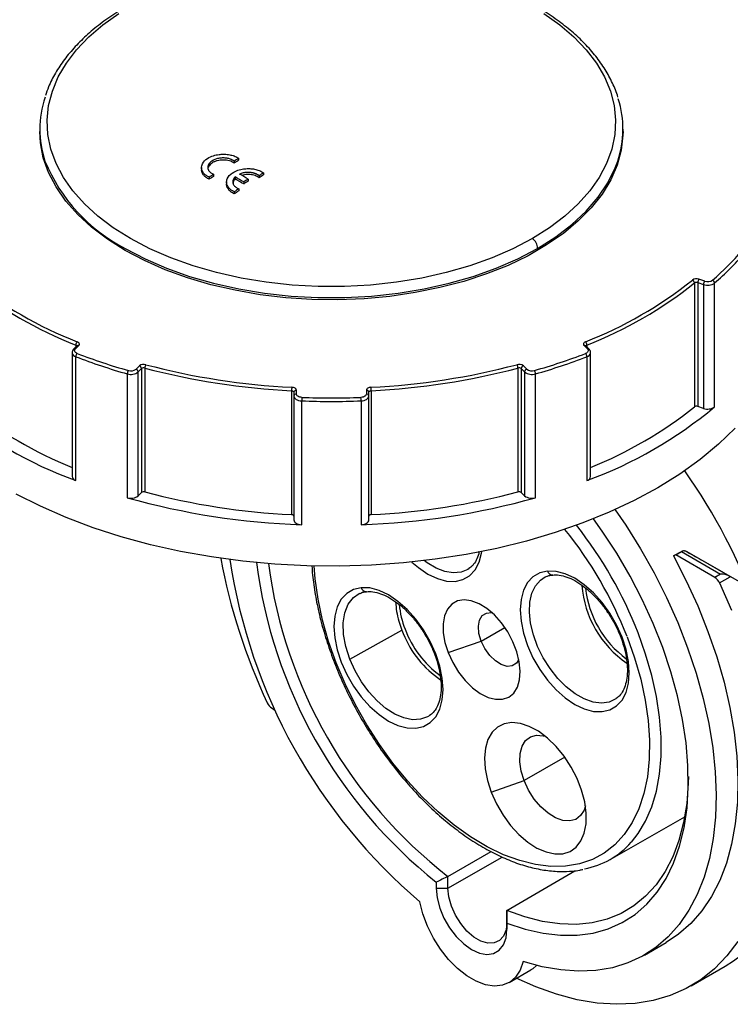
# Model space of a CAD drawing. Header units: inches. Extents: x 0 to 44, y 0 to 34.
# Tile 4 of 7: x 33 to 36.4, y 26.1 to 30.7. Entities that reach past the tile are written whole.
import ezdxf

# ---------------------------------------------------------------- set-up
doc = ezdxf.new("R2010")
doc.units = ezdxf.units.IN
doc.header["$LTSCALE"] = 4
doc.header["$MEASUREMENT"] = 0

msp = doc.modelspace()

# ---------------------------------------------------------------- linework, layer by layer
for p, q in [((33.1336, 30.2233), (33.1336, 30.2134)), ((35.8895, 30.2134), (35.8895, 30.2233)), ((33.8981, 30.042), (33.8981, 30.0302)), ((34.0517, 30.0728), (34.0517, 30.0631)), ((34.0728, 30.0861), (34.0728, 30.0765)), ((33.9343, 29.9969), (33.9343, 29.9872)), ((33.9553, 30.0106), (33.9553, 30.0009)), ((34.0568, 29.9982), (34.0568, 29.9885)), ((34.17, 30.0038), (34.17, 29.9942)), ((34.1911, 30.0172), (34.1911, 30.0076)), ((34.0164, 29.974), (34.0164, 29.9619)), ((34.0975, 29.9744), (34.0975, 29.9647)), ((34.1183, 29.9878), (34.1183, 29.9782)), ((34.0526, 29.9279), (34.0526, 29.9183)), ((34.0736, 29.9417), (34.0736, 29.932)), ((36.2267, 29.4972), (36.2267, 28.9121)), ((36.2423, 29.4991), (36.2697, 29.49)), ((36.2423, 29.4991), (36.2423, 28.9141)), ((36.2756, 29.5056), (36.2482, 29.5147)), ((36.2697, 29.49), (36.2697, 28.9049)), ((36.3221, 28.912), (36.3221, 29.4971)), ((33.2867, 29.1678), (33.2867, 28.5827)), ((33.3096, 29.1999), (33.2938, 29.1841)), ((33.3022, 29.1854), (33.318, 29.2012)), ((33.3043, 29.2039), (33.3043, 29.1946)), ((33.3097, 29.2), (33.3096, 29.1999)), ((35.7052, 29.2012), (35.7209, 29.1854)), ((35.7293, 29.1841), (35.7135, 29.1999)), ((35.7135, 29.1999), (35.7135, 29.1998)), ((35.7188, 29.2039), (35.7188, 29.1946)), ((35.7365, 28.5827), (35.7365, 29.1678)), ((33.3042, 28.5638), (33.3042, 29.1489)), ((35.7189, 29.1489), (35.7189, 28.5638)), ((33.5473, 29.0679), (33.5473, 28.4828)), ((33.6044, 29.1057), (33.5886, 29.0899)), ((33.5988, 29.0769), (33.6146, 29.0927)), ((33.5988, 28.4918), (33.5988, 29.0769)), ((33.6146, 29.0927), (33.6146, 28.5076)), ((33.6298, 29.0955), (33.6298, 28.5104)), ((35.3933, 29.0955), (35.3933, 28.5104)), ((35.4085, 29.0927), (35.4243, 29.0769)), ((35.4085, 29.0927), (35.4085, 28.5076)), ((35.4345, 29.0899), (35.4187, 29.1057)), ((35.4243, 29.0769), (35.4243, 28.4918)), ((35.4759, 28.4828), (35.4759, 29.0679)), ((34.3236, 28.9881), (34.3236, 28.4031)), ((34.3344, 28.9813), (34.3344, 28.9631)), ((34.3462, 28.9727), (34.3462, 28.991)), ((34.6769, 28.991), (34.6769, 28.9727)), ((34.6887, 28.9631), (34.6887, 28.9813)), ((34.6995, 28.9881), (34.6995, 28.4031)), ((34.3344, 28.9631), (34.3344, 28.378)), ((34.3712, 28.3553), (34.3712, 28.9404)), ((34.6519, 28.9404), (34.6519, 28.3553)), ((34.6887, 28.378), (34.6887, 28.9631)), ((36.2697, 28.9049), (36.2423, 28.9141)), ((33.6146, 28.5076), (33.5988, 28.4918)), ((35.4243, 28.4918), (35.4085, 28.5076)), ((36.1386, 28.213), (36.1663, 28.2291)), ((36.1561, 28.2241), (36.1663, 28.2291)), ((36.1663, 28.2291), (36.3508, 28.1226)), ((36.1283, 28.2081), (36.1561, 28.2241)), ((36.1386, 28.213), (36.1283, 28.2081)), ((36.3231, 28.1065), (36.1386, 28.213)), ((36.3894, 28.1136), (36.1927, 28.2271)), ((36.2689, 28.185), (36.4599, 28.0747)), ((35.5223, 28.1087), (35.5298, 28.112)), ((36.3508, 28.1226), (36.3231, 28.1065)), ((36.3456, 28.0803), (36.3964, 28.1097)), ((35.8138, 27.9473), (35.8168, 27.9398)), ((34.5986, 27.7199), (34.8448, 27.8568)), ((34.8301, 27.9006), (34.8448, 27.8568)), ((34.8448, 27.8568), (34.8512, 27.841)), ((35.2194, 27.8059), (35.331, 27.8703)), ((35.0635, 27.7512), (35.2194, 27.8059)), ((34.2312, 27.4883), (34.2452, 27.4803)), ((35.6145, 27.2573), (35.4228, 27.1466)), ((35.2669, 27.0919), (35.4228, 27.1466)), ((35.8284, 26.7745), (36.1811, 26.9759)), ((35.0625, 26.6946), (35.2658, 26.812)), ((35.0625, 26.6383), (35.319, 26.7857)), ((35.0625, 26.6383), (35.0625, 26.6946)), ((35.3408, 26.5339), (35.6619, 26.7211)), ((35.0068, 26.667), (35.0068, 26.6384)), ((35.0068, 26.6384), (35.0625, 26.6383)), ((35.3408, 26.5339), (35.3408, 26.4776)), ((35.3408, 26.4776), (35.3409, 26.4455)), ((35.3409, 26.4455), (35.3409, 26.4742)), ((35.9907, 26.3228), (36.094, 26.3824)), ((35.351, 26.1933), (35.4543, 26.2529)), ((36.2121, 26.1779), (36.3727, 26.2706))]:
    msp.add_line(p, q)
at = {"flags": 128}
for points in [[(33.5619, 29.707), (33.4813, 29.7579), (33.4089, 29.8126), (33.3451, 29.8709), (33.2906, 29.9322), (33.2458, 29.9961), (33.2109, 30.062), (33.1863, 30.1294), (33.1722, 30.1979), (33.1687, 30.2668), (33.1757, 30.3355), (33.1933, 30.4037), (33.2214, 30.4707), (33.2596, 30.536), (33.3077, 30.599), (33.3654, 30.6594), (33.4321, 30.7165), (33.5073, 30.7701)], [(35.5158, 30.7701), (35.5911, 30.7165), (35.6577, 30.6594), (35.7154, 30.599), (35.7635, 30.536), (35.8017, 30.4707), (35.8298, 30.4037), (35.8474, 30.3355), (35.8545, 30.2668), (35.8509, 30.1979), (35.8368, 30.1294), (35.8122, 30.062), (35.7774, 29.9961), (35.7325, 29.9322), (35.678, 29.8709), (35.6143, 29.8126), (35.5418, 29.7579), (35.4613, 29.707)], [(33.5372, 29.6509), (33.4538, 29.7036), (33.3789, 29.7604), (33.3131, 29.8208), (33.257, 29.8844), (33.2109, 29.9507), (33.1754, 30.019), (33.1506, 30.0889), (33.1367, 30.1599), (33.1336, 30.2134)], [(35.8895, 30.2134), (35.8892, 30.1955), (35.8809, 30.1243), (35.8615, 30.0538), (35.8313, 29.9846), (35.7905, 29.9172), (35.7393, 29.8522), (35.6783, 29.7902), (35.6079, 29.7315), (35.5287, 29.6767), (35.4412, 29.6262), (35.3463, 29.5805), (35.2447, 29.5398), (35.1371, 29.5046), (35.0246, 29.4751), (34.9079, 29.4515), (34.788, 29.4341), (34.6658, 29.4229), (34.5425, 29.4181), (34.4189, 29.4197), (34.296, 29.4277), (34.1749, 29.442), (34.0565, 29.4625), (33.9417, 29.4891), (33.8315, 29.5215), (33.7268, 29.5595), (33.6285, 29.6027), (33.5372, 29.6509)], [(35.4859, 29.6608), (35.5717, 29.7151), (35.6484, 29.7738), (35.7154, 29.8362), (35.7721, 29.902), (35.8181, 29.9705), (35.8529, 30.0412), (35.8644, 30.0723)], [(35.4613, 29.707), (35.3696, 29.6588), (35.2706, 29.6156), (35.1651, 29.5779), (35.0541, 29.546), (34.9384, 29.5201), (34.8191, 29.5005), (34.6971, 29.4874), (34.5736, 29.4808), (34.4495, 29.4808), (34.326, 29.4874), (34.2041, 29.5005), (34.0848, 29.5201), (33.9691, 29.546), (33.858, 29.5779), (33.7526, 29.6156), (33.6536, 29.6588), (33.5619, 29.707)], [(33.5372, 29.6608), (33.6313, 29.6113), (33.7328, 29.5671), (33.841, 29.5284), (33.955, 29.4956), (34.0737, 29.4691), (34.1961, 29.449), (34.3212, 29.4355), (34.4479, 29.4287), (34.5752, 29.4287), (34.7019, 29.4355), (34.827, 29.449), (34.9495, 29.4691), (35.0681, 29.4956), (35.1821, 29.5284), (35.2903, 29.5671), (35.3919, 29.6113), (35.4859, 29.6608)], [(33.318, 29.2012), (33.3198, 29.2035), (33.3209, 29.2059), (33.3211, 29.2084), (33.3206, 29.2109), (33.3193, 29.2133), (33.3172, 29.2156), (33.3144, 29.2175), (33.3111, 29.2192)], [(35.712, 29.2192), (35.7087, 29.2175), (35.7059, 29.2156), (35.7039, 29.2133), (35.7025, 29.2109), (35.702, 29.2084), (35.7023, 29.2059), (35.7033, 29.2035), (35.7052, 29.2012)], [(33.3108, 29.1642), (33.3067, 29.1661), (33.3034, 29.1684), (33.3009, 29.171), (33.2992, 29.1738), (33.2985, 29.1768), (33.2988, 29.1798), (33.3, 29.1827), (33.3022, 29.1854)], [(35.7209, 29.1854), (35.7231, 29.1827), (35.7243, 29.1798), (35.7246, 29.1768), (35.7239, 29.1738), (35.7223, 29.171), (35.7197, 29.1684), (35.7164, 29.1661), (35.7124, 29.1642)], [(34.3236, 28.9881), (34.3258, 28.9879), (34.3278, 28.9875), (34.3297, 28.9868), (34.3313, 28.9859), (34.3326, 28.9849), (34.3336, 28.9838), (34.3342, 28.9826), (34.3344, 28.9813)], [(34.3462, 28.991), (34.3458, 28.9935), (34.3446, 28.9959), (34.3427, 28.9982), (34.34, 29.0002), (34.3368, 29.0019), (34.3331, 29.0032), (34.329, 29.0041), (34.3247, 29.0046)], [(34.372, 28.9569), (34.3669, 28.9573), (34.362, 28.9584), (34.3575, 28.9599), (34.3537, 28.9619), (34.3505, 28.9642), (34.3481, 28.9669), (34.3467, 28.9698), (34.3462, 28.9727)], [(34.6769, 28.9727), (34.6764, 28.9698), (34.675, 28.9669), (34.6726, 28.9642), (34.6695, 28.9619), (34.6656, 28.9599), (34.6611, 28.9584), (34.6563, 28.9573), (34.6511, 28.9569)], [(34.6984, 29.0046), (34.6941, 29.0041), (34.6901, 29.0032), (34.6863, 29.0019), (34.6831, 29.0002), (34.6805, 28.9982), (34.6785, 28.9959), (34.6773, 28.9935), (34.6769, 28.991)], [(34.6887, 28.9813), (34.6889, 28.9826), (34.6895, 28.9838), (34.6905, 28.9849), (34.6918, 28.9859), (34.6934, 28.9868), (34.6953, 28.9875), (34.6973, 28.9879), (34.6995, 28.9881)], [(34.3344, 28.9631), (34.3351, 28.9589), (34.3372, 28.9547), (34.3405, 28.9509), (34.345, 28.9476), (34.3506, 28.9447), (34.357, 28.9426), (34.3639, 28.9411), (34.3712, 28.9404)], [(34.6519, 28.9404), (34.6592, 28.9411), (34.6662, 28.9426), (34.6725, 28.9447), (34.6781, 28.9476), (34.6826, 28.9509), (34.686, 28.9547), (34.688, 28.9589), (34.6887, 28.9631)], [(36.4186, 28.811), (36.3405, 28.7354), (36.2535, 28.6631), (36.1579, 28.5945), (36.0542, 28.53), (35.9429, 28.4698), (35.8246, 28.4143), (35.6998, 28.3637), (35.5693, 28.3182), (35.4335, 28.2782), (35.2932, 28.2437), (35.1491, 28.215), (35.0018, 28.1921), (34.8521, 28.1753), (34.7008, 28.1646), (34.5485, 28.16), (34.3961, 28.1616), (34.2442, 28.1694), (34.0936, 28.1832), (33.9451, 28.2032), (33.7994, 28.229), (33.6571, 28.2607), (33.5191, 28.2981), (33.3859, 28.341), (33.2582, 28.3891), (33.1367, 28.4423), (33.022, 28.5003)], [(35.852, 28.4264), (35.9022, 28.353), (35.9717, 28.2421), (36.0361, 28.128), (36.095, 28.0113), (36.1479, 27.8929), (36.1946, 27.7735), (36.2347, 27.6538), (36.2679, 27.5347), (36.2942, 27.417), (36.3132, 27.3012), (36.3249, 27.1883), (36.3291, 27.0789), (36.326, 26.9738), (36.3154, 26.8736), (36.2975, 26.7789), (36.2723, 26.6904), (36.2401, 26.6087), (36.201, 26.5342), (36.1553, 26.4674), (36.1033, 26.4089), (36.0453, 26.3589), (35.9817, 26.3177), (35.9129, 26.2857), (35.8394, 26.2631), (35.7615, 26.2499), (35.6799, 26.2464), (35.595, 26.2524), (35.5074, 26.2679), (35.4177, 26.293)], [(34.3344, 28.3963), (34.3342, 28.3975), (34.3336, 28.3987), (34.3326, 28.3999), (34.3313, 28.4009), (34.3297, 28.4017), (34.3278, 28.4024), (34.3258, 28.4028), (34.3236, 28.4031)], [(34.3344, 28.378), (34.3351, 28.3738), (34.3372, 28.3697), (34.3405, 28.3659), (34.345, 28.3625), (34.3506, 28.3597), (34.357, 28.3575), (34.3639, 28.356), (34.3712, 28.3553)], [(34.6519, 28.3553), (34.6592, 28.356), (34.6662, 28.3575), (34.6725, 28.3597), (34.6781, 28.3625), (34.6826, 28.3659), (34.686, 28.3697), (34.688, 28.3738), (34.6887, 28.378)], [(34.6995, 28.4031), (34.6973, 28.4028), (34.6953, 28.4024), (34.6934, 28.4017), (34.6918, 28.4009), (34.6905, 28.3999), (34.6895, 28.3987), (34.6889, 28.3975), (34.6887, 28.3963)], [(35.3409, 26.4742), (35.4274, 26.4452), (35.512, 26.4259), (35.5941, 26.4163), (35.6731, 26.4166), (35.7484, 26.4267), (35.8193, 26.4465), (35.8855, 26.476), (35.9464, 26.5149), (36.0015, 26.5628), (36.0505, 26.6196), (36.0929, 26.6846), (36.1285, 26.7575), (36.157, 26.8377), (36.1782, 26.9246), (36.1919, 27.0175), (36.198, 27.1158), (36.1964, 27.2188), (36.1873, 27.3256), (36.1706, 27.4355), (36.1465, 27.5476), (36.1152, 27.6611), (36.0769, 27.7752), (36.0318, 27.8891), (35.9803, 28.0018), (35.9229, 28.1125), (35.8598, 28.2205), (35.7917, 28.3248), (35.7502, 28.3832)], [(34.8918, 28.1792), (34.9227, 28.1527), (34.9674, 28.1224), (35.0122, 28.1011), (35.0556, 28.0894), (35.0963, 28.0879), (35.1331, 28.0964), (35.1649, 28.1147), (35.1907, 28.1423), (35.2096, 28.1784), (35.2213, 28.2218), (35.2223, 28.2287)], [(35.1621, 28.1482), (35.1563, 28.1445), (35.1241, 28.1316), (35.0875, 28.1283), (35.0478, 28.1348), (35.0061, 28.1508), (34.9639, 28.1759), (34.9506, 28.1857)], [(36.1283, 28.2081), (36.1886, 28.091), (36.2429, 27.9721), (36.2909, 27.8519), (36.3323, 27.7315), (36.3669, 27.6114), (36.3943, 27.4926), (36.4144, 27.3758), (36.4271, 27.2617), (36.4323, 27.1511), (36.43, 27.0447), (36.4201, 26.9432), (36.4028, 26.8473), (36.3781, 26.7576), (36.3463, 26.6747), (36.3075, 26.5992), (36.262, 26.5314), (36.21, 26.4719), (36.1519, 26.421), (36.094, 26.3824)], [(35.9087, 27.8267), (35.9442, 27.7262), (35.9729, 27.6261), (35.9942, 27.5273), (36.0082, 27.4307), (36.0145, 27.3374), (36.0133, 27.2483), (36.0044, 27.1641), (35.9879, 27.0857), (35.9641, 27.0138), (35.9331, 26.9492), (35.8953, 26.8924), (35.851, 26.8441), (35.8006, 26.8046), (35.7447, 26.7743), (35.6837, 26.7537), (35.6182, 26.7427), (35.5489, 26.7416), (35.4765, 26.7504), (35.4016, 26.7689), (35.325, 26.797), (35.2474, 26.8345), (35.1696, 26.8809), (35.0922, 26.9358), (35.0161, 26.9988), (34.9419, 27.0691), (34.8705, 27.1461), (34.8024, 27.2291), (34.7384, 27.3172), (34.679, 27.4097), (34.6249, 27.5055), (34.5765, 27.6039), (34.5343, 27.7039), (34.4987, 27.8044), (34.4701, 27.9045), (34.4487, 28.0033), (34.4347, 28.0999), (34.4297, 28.1607)], [(35.5326, 28.1368), (35.4958, 28.1283), (35.464, 28.11), (35.4382, 28.0823), (35.4192, 28.0463), (35.4076, 28.0029), (35.4037, 27.9534), (35.4076, 27.8995), (35.4192, 27.8427), (35.4382, 27.7847), (35.464, 27.7273), (35.4958, 27.6723), (35.5326, 27.6213), (35.5733, 27.5758), (35.6167, 27.5374), (35.6614, 27.507), (35.7062, 27.4857), (35.7496, 27.474), (35.7903, 27.4725), (35.8271, 27.481), (35.8589, 27.4993), (35.8847, 27.5269), (35.9037, 27.563), (35.9153, 27.6064), (35.9192, 27.6558), (35.9153, 27.7098), (35.9037, 27.7666), (35.8847, 27.8246)], [(35.8847, 27.8246), (35.8589, 27.882), (35.8271, 27.937), (35.7903, 27.988), (35.7496, 28.0334), (35.7062, 28.0719), (35.6614, 28.1023), (35.6167, 28.1236), (35.5733, 28.1352), (35.5326, 28.1368)], [(35.8577, 27.5339), (35.8557, 27.5325), (35.824, 27.5177), (35.7878, 27.5128), (35.7481, 27.5178), (35.7062, 27.5326), (35.6636, 27.5567), (35.6216, 27.5893), (35.5816, 27.6294), (35.5449, 27.6756), (35.5127, 27.7265), (35.4861, 27.7803), (35.4659, 27.8353), (35.4528, 27.8897), (35.4472, 27.9417), (35.4494, 27.9896), (35.4591, 28.0319), (35.4763, 28.0671), (35.5001, 28.0941), (35.5223, 28.1087)], [(34.6526, 28.0581), (34.6158, 28.0496), (34.584, 28.0313), (34.5582, 28.0036), (34.5392, 27.9676), (34.5276, 27.9242), (34.5237, 27.8748), (34.5276, 27.8208), (34.5392, 27.764), (34.5582, 27.706)], [(34.5582, 27.706), (34.584, 27.6486), (34.6158, 27.5936), (34.6526, 27.5426), (34.6933, 27.4971), (34.7367, 27.4587), (34.7815, 27.4283), (34.8262, 27.407), (34.8696, 27.3954), (34.9103, 27.3938), (34.9471, 27.4023), (34.9789, 27.4206), (35.0047, 27.4483), (35.0237, 27.4843), (35.0353, 27.5277), (35.0392, 27.5772), (35.0353, 27.6311), (35.0237, 27.6879), (35.0047, 27.7459), (34.9789, 27.8033), (34.9471, 27.8583), (34.9103, 27.9093), (34.8696, 27.9548), (34.8262, 27.9932), (34.7815, 28.0236), (34.7367, 28.0449), (34.6933, 28.0566), (34.6526, 28.0581)], [(36.3456, 28.0803), (36.4016, 27.9519)], [(34.5986, 27.7199), (34.5795, 27.7795), (34.5691, 27.8374), (34.5675, 27.8916), (34.5751, 27.9399), (34.5913, 27.9804), (34.6157, 28.0116), (34.6424, 28.03)], [(34.6424, 28.03), (34.6473, 28.0323), (34.6478, 28.0325)], [(35.0635, 27.7512), (35.0851, 27.7042), (35.1123, 27.6597), (35.1439, 27.6195), (35.1787, 27.5853), (35.2153, 27.5584), (35.2521, 27.54), (35.2877, 27.5309), (35.3205, 27.5313), (35.3493, 27.5414), (35.3729, 27.5605), (35.3902, 27.5881), (35.4007, 27.6229), (35.4038, 27.6636), (35.3994, 27.7084), (35.3878, 27.7556), (35.3693, 27.8031), (35.3448, 27.8491), (35.3153, 27.8917), (35.2819, 27.9291), (35.246, 27.9598), (35.2091, 27.9825), (35.1728, 27.9963), (35.1384, 28.0007), (35.1074, 27.9954), (35.0811, 27.9808), (35.0606, 27.9573), (35.0466, 27.9259), (35.0398, 27.888), (35.0404, 27.845), (35.0484, 27.7988), (35.0635, 27.7512)], [(35.2194, 27.8059), (35.2089, 27.8421), (35.2063, 27.8759), (35.2116, 27.9048), (35.2245, 27.9262), (35.2439, 27.9385), (35.2682, 27.9407), (35.2697, 27.9405)], [(35.9288, 26.8563), (35.9605, 26.8964), (35.9963, 26.956), (36.0254, 27.023), (36.0474, 27.0969), (36.0622, 27.177), (36.0696, 27.2626), (36.0696, 27.3528), (36.0622, 27.447), (36.0474, 27.5441), (36.0254, 27.6434), (35.9963, 27.744), (35.9605, 27.8449)], [(35.3973, 27.7195), (35.3855, 27.7008), (35.3661, 27.6885), (35.3417, 27.6864), (35.3144, 27.6945), (35.2863, 27.7122), (35.2597, 27.7382), (35.2368, 27.7703), (35.2194, 27.8059)], [(34.9761, 27.4541), (34.9657, 27.4478), (34.9324, 27.4363), (34.8949, 27.4346), (34.8543, 27.4429), (34.812, 27.4609), (34.7695, 27.488), (34.728, 27.5232), (34.6889, 27.5655), (34.6536, 27.6135), (34.6232, 27.6655), (34.5986, 27.7199)], [(35.2669, 27.0919), (35.2918, 27.0368), (35.3225, 26.9841), (35.3582, 26.9354), (35.3977, 26.8923), (35.4396, 26.8563), (35.4827, 26.8285), (35.5256, 26.8097), (35.5668, 26.8005), (35.6051, 26.8014), (35.6393, 26.8122), (35.6682, 26.8325), (35.6909, 26.8618), (35.7066, 26.8991), (35.715, 26.9432), (35.7156, 26.9927), (35.7085, 27.046), (35.694, 27.1013), (35.6724, 27.157), (35.6445, 27.2111), (35.6111, 27.262), (35.5734, 27.3081), (35.5326, 27.3478), (35.4899, 27.3798), (35.4467, 27.4032), (35.4045, 27.4173), (35.3646, 27.4214), (35.3282, 27.4156), (35.2965, 27.3999), (35.2706, 27.375), (35.2513, 27.3416), (35.2392, 27.3007), (35.2347, 27.2537), (35.2379, 27.2021), (35.2488, 27.1476), (35.2669, 27.0919)], [(35.4228, 27.1466), (35.4087, 27.192), (35.4022, 27.2358), (35.4035, 27.2756), (35.4126, 27.3097), (35.429, 27.3361), (35.452, 27.3537), (35.4804, 27.3615), (35.5126, 27.3591), (35.5218, 27.3567)], [(36.1982, 27.1657), (36.1975, 27.1344), (36.1904, 27.0388), (36.1758, 26.9485), (36.1538, 26.8644), (36.1246, 26.787), (36.0885, 26.7169), (36.0456, 26.6546), (35.9964, 26.6007), (35.9411, 26.5555), (35.8803, 26.5193), (35.8143, 26.4925), (35.7437, 26.4752), (35.669, 26.4676), (35.5907, 26.4697), (35.5095, 26.4816), (35.426, 26.503), (35.3408, 26.5339)], [(35.7118, 27.0275), (35.7054, 27.0079), (35.689, 26.9814), (35.666, 26.9639), (35.6376, 26.9561), (35.6054, 26.9585), (35.5708, 26.9709), (35.5356, 26.9927), (35.5015, 27.0229), (35.4704, 27.0599), (35.4437, 27.1018), (35.4228, 27.1466)], [(35.0068, 26.6384), (35.011, 26.593), (35.0233, 26.5451), (35.0432, 26.4971), (35.0697, 26.4512), (35.1014, 26.41), (35.1367, 26.3753), (35.1738, 26.349), (35.211, 26.3324), (35.2463, 26.3263), (35.278, 26.331), (35.3044, 26.3463), (35.3243, 26.3714), (35.3367, 26.405), (35.3409, 26.4455)], [(35.3408, 26.4776), (35.3368, 26.4415), (35.3249, 26.4121), (35.3058, 26.3913), (35.2807, 26.3801), (35.251, 26.3792), (35.2184, 26.3887), (35.1848, 26.4081), (35.1523, 26.4362), (35.1226, 26.4713), (35.0975, 26.5115), (35.0784, 26.5544), (35.0665, 26.5975), (35.0625, 26.6383)], [(35.4177, 26.293), (35.4036, 26.2521), (35.3822, 26.2192), (35.3542, 26.1952), (35.3204, 26.1809), (35.282, 26.1767), (35.2401, 26.1828), (35.1962, 26.1991), (35.1515, 26.2249), (35.1075, 26.2594), (35.0657, 26.3016), (35.0272, 26.3501), (34.9935, 26.4034), (34.9655, 26.4598), (34.9441, 26.5174), (34.93, 26.5745)], [(36.4323, 26.3874), (36.3802, 26.3185), (36.3217, 26.2581), (36.2572, 26.2066), (36.1871, 26.1642), (36.1117, 26.1312), (36.0316, 26.1078), (35.947, 26.0942), (35.8587, 26.0903), (35.767, 26.0963), (35.6724, 26.1121), (35.5756, 26.1375), (35.4771, 26.1726), (35.3853, 26.2131)], [(35.4814, 26.2743), (35.4632, 26.2586), (35.4543, 26.2529)]]:
    msp.add_lwpolyline(points, dxfattribs=at)
for centre, radius, start, end in [((33.6043, 30.2233), 0.4706, 161.2656, 198.637), ((35.4193, 30.2233), 0.4701, 341.2604, 17.7724), ((33.908, 30.3817), 0.8107, 202.3895, 242.7791), ((40.5123, 19.9465), 12.0116, 122.41921, 122.53812), ((40.5068, 19.9465), 12.0005, 122.42158, 122.5406), ((40.6426, 19.7445), 12.252, 123.08003, 123.19748), ((40.637, 19.7445), 12.2409, 123.08302, 123.20058), ((28.388, 20.2785), 11.252, 59.50837, 59.74815), ((28.4081, 20.2905), 11.2536, 59.50844, 59.74819), ((40.6303, 19.8782), 12.0109, 122.41936, 122.53828), ((40.6247, 19.8782), 11.9998, 122.42173, 122.54076), ((28.3936, 20.2785), 11.2409, 59.50788, 59.74789), ((40.6812, 19.7852), 12.1312, 122.75119, 122.86852), ((40.6757, 19.7852), 12.1201, 122.75388, 122.87132), ((40.7605, 19.6762), 12.2513, 123.08022, 123.19768), ((40.755, 19.6762), 12.2402, 123.08322, 123.20078), ((35.4247, 29.6578), 0.0613, 2.8426, 53.3848), ((35.4475, 30.515), 1.3255, 310.7271, 319.2667), ((35.4526, 30.5071), 1.3327, 310.7271, 319.2667), ((34.0244, 31.0379), 1.9703, 231.4433, 248.5621), ((34.0272, 31.0428), 1.9592, 231.4433, 248.5621), ((34.9959, 31.0428), 1.9592, 291.4379, 308.5567), ((34.9987, 31.0379), 1.9703, 291.4379, 308.5567), ((36.2366, 29.4815), 0.0352, 70.7415, 123.7613), ((36.2109, 29.4961), 0.0159, 3.8859, 67.0018), ((36.2365, 29.4826), 0.0176, 70.7415, 123.7613), ((36.2668, 29.4987), 0.0245, 139.3605, 179.0461), ((36.2942, 29.4896), 0.0245, 139.3605, 179.0461), ((36.289, 29.5448), 0.0581, 250.5724, 304.7915), ((36.2891, 29.5439), 0.0406, 250.5724, 304.7915), ((36.3065, 29.496), 0.0156, 4.0714, 68.3254), ((33.326, 29.2034), 0.0217, 133.3106, 178.5521), ((35.6971, 29.2034), 0.0217, 1.4479, 46.6894), ((33.309, 29.1708), 0.0225, 186.9635, 257.7259), ((33.2991, 29.1779), 0.00808, 67.2771, 130.3561), ((33.3266, 29.1484), 0.0224, 134.976, 178.6999), ((33.3023, 29.1969), 0.00736, 20.5594, 74.0155), ((33.3149, 29.1937), 0.00808, 67.28, 130.3099), ((34.3319, 31.8249), 2.8499, 249.0046, 254.1293), ((34.6913, 31.8249), 2.8499, 285.8707, 290.9954), ((35.7083, 29.1939), 0.00794, 49.0422, 113.368), ((35.6966, 29.1484), 0.0224, 1.3001, 45.024), ((35.721, 29.1967), 0.00759, 106.8793, 158.5458), ((35.7141, 29.1709), 0.0226, 282.3837, 352.1726), ((35.7241, 29.1781), 0.00794, 49.0496, 113.3675), ((34.3309, 31.8241), 2.8655, 249.0046, 254.1293), ((33.6249, 29.0792), 0.0336, 72.9882, 127.7299), ((35.3982, 29.0792), 0.0336, 52.2701, 107.0118), ((34.6922, 31.8241), 2.8655, 285.8707, 290.9954), ((33.5746, 29.0676), 0.0273, 143.9114, 179.3404), ((33.5645, 29.1214), 0.0562, 252.1764, 307.6571), ((33.5645, 29.1211), 0.0393, 252.1764, 307.6571), ((33.5839, 29.0757), 0.015, 4.5341, 71.6306), ((33.5997, 29.0915), 0.015, 4.5341, 71.6306), ((33.6249, 29.0794), 0.0168, 72.9882, 127.7299), ((33.6584, 29.0952), 0.0286, 145.7315, 179.4403), ((34.4896, 32.3575), 3.3734, 255.2338, 267.1801), ((34.4897, 32.3549), 3.3544, 255.2338, 267.1801), ((34.5334, 32.3549), 3.3544, 272.8199, 284.7662), ((34.5335, 32.3575), 3.3734, 272.8199, 284.7662), ((35.3647, 29.0952), 0.0286, 0.5597, 34.2685), ((35.3982, 29.0794), 0.0168, 52.2701, 107.0118), ((35.4235, 29.0915), 0.015, 108.3694, 175.4659), ((35.4393, 29.0757), 0.015, 108.3694, 175.4659), ((35.4587, 29.1214), 0.0562, 232.3429, 287.8236), ((35.4586, 29.1211), 0.0393, 232.3429, 287.8236), ((35.4486, 29.0676), 0.0273, 0.6596, 36.0886), ((34.4514, 28.9882), 0.1278, 172.6214, 180.0107), ((34.3452, 28.9801), 0.0109, 84.8174, 173.6487), ((34.3452, 28.9619), 0.0109, 84.8174, 173.6487), ((34.6779, 28.9801), 0.0109, 6.3513, 95.1826), ((34.6779, 28.9619), 0.0109, 6.3513, 95.1826), ((34.5717, 28.9882), 0.1278, 359.9893, 7.3786), ((34.5486, 28.9405), 0.1773, 174.6876, 180.01), ((34.5116, 32.7044), 3.7666, 267.8648, 272.1352), ((34.5116, 32.7004), 3.7462, 267.8648, 272.1352), ((34.4746, 28.9405), 0.1773, 359.99, 5.3124), ((34.0085, 30.4804), 2.0419, 230.1832, 249.8222), ((34.0189, 30.4448), 1.9606, 231.4231, 248.0688), ((35.0146, 30.4804), 2.0419, 290.1778, 309.8168), ((35.0042, 30.4448), 1.9606, 291.9312, 308.5769), ((36.2365, 28.8975), 0.0176, 70.7415, 123.7613), ((36.289, 28.9597), 0.0581, 250.5724, 304.7915), ((33.9104, 27.0086), 2.7787, 19.8805, 35.1987), ((33.3091, 28.5859), 0.0226, 188.0712, 257.5851), ((35.7141, 28.5859), 0.0226, 282.4149, 351.9288), ((33.6249, 28.4943), 0.0168, 72.9882, 127.7299), ((34.4896, 31.7724), 3.3734, 255.2338, 267.1801), ((34.5335, 31.7724), 3.3734, 272.8199, 284.7662), ((35.3982, 28.4943), 0.0168, 52.2701, 107.0118), ((33.5645, 28.5363), 0.0562, 252.1764, 307.6571), ((34.4895, 31.8472), 3.4938, 254.3542, 268.0597), ((34.5336, 31.8472), 3.4938, 271.9403, 285.6458), ((35.4587, 28.5363), 0.0562, 232.3429, 287.8236), ((34.1263, 27.1331), 1.9126, 21.2657, 38.8742), ((34.1141, 27.1261), 1.9814, 21.2714, 38.2474), ((36.7515, 28.7105), 2.81, 190.5363, 205.1881), ((36.6331, 28.5777), 2.6293, 188.4651, 229.6292), ((36.4508, 28.4733), 2.3125, 187.372, 231.3591), ((36.4387, 28.4677), 2.2445, 187.5785, 232.1818), ((35.5569, 28.1436), 0.0253, 195.5103, 272.3785), ((36.2914, 28.0565), 0.0592, 23.7072, 57.6056), ((34.6769, 28.0649), 0.0253, 195.5103, 272.3785), ((36.1852, 28.107), 0.4916, 184.4769, 235.5546), ((36.1881, 28.1087), 0.4788, 186.2943, 233.709), ((35.2082, 28.0097), 0.3935, 182.7429, 196.0988), ((35.2362, 28.0134), 0.4056, 185.0012, 201.9163), ((35.3017, 28.0248), 0.4708, 200.2265, 233.9896), ((35.2972, 28.0209), 0.4809, 201.9689, 235.8135), ((34.2629, 27.5383), 0.0592, 203.7072, 237.6056), ((35.6313, 27.1194), 0.3971, 281.076, 318.5091)]:
    msp.add_arc(centre, radius, start, end)
for centre, major_axis, ratio, start_param, end_param in [((36.1375, 28.2941), (1.686, -0.9359), 0.016472, 4.754312, 4.799546), ((36.3508, 28.0904), (0.0557, 0), 0.577382, 0.804508, 1.570796), ((36.391, 28.1136), (0.0401, -0.0223), 0.016472, 4.683314, 4.857756), ((35.402, 27.8695), (-0.9865, 1.5895), 0.554917, 3.123887, 4.488492)]:
    msp.add_ellipse(centre, major_axis=major_axis, ratio=ratio, start_param=start_param, end_param=end_param)
for points, knots in [([(35.8657, 30.3746), (35.8656, 30.3749), (35.86, 30.3976), (35.8403, 30.4416), (35.8062, 30.5061), (35.762, 30.5684), (35.7095, 30.6284), (35.6485, 30.6857), (35.5796, 30.7397), (35.5033, 30.7901), (35.4201, 30.8365), (35.3308, 30.8786), (35.2358, 30.9162), (35.1359, 30.949), (35.0318, 30.9768), (34.9241, 30.9995), (34.8137, 31.0168), (34.7012, 31.0287), (34.5875, 31.0351), (34.4732, 31.0361), (34.3592, 31.0314), (34.2462, 31.0213), (34.1351, 31.0058), (34.0264, 30.9849), (33.9211, 30.9587), (33.8197, 30.9276), (33.7232, 30.8915), (33.6307, 30.8507), (33.574, 30.8196), (33.5454, 30.8038)], [0, 0, 0, 0, 0.000578, 0.03814, 0.075898, 0.113882, 0.152077, 0.190437, 0.228907, 0.267441, 0.306001, 0.344559, 0.383103, 0.421628, 0.460132, 0.498618, 0.537088, 0.575546, 0.613996, 0.652442, 0.690889, 0.729341, 0.7678, 0.806273, 0.844763, 0.883275, 0.921811, 0.960376, 1, 1, 1, 1]), ([(33.5454, 30.8038), (33.5312, 30.7954), (33.49, 30.771), (33.4271, 30.7276), (33.3596, 30.6726), (33.3002, 30.6142), (33.249, 30.5529), (33.2072, 30.4892), (33.1774, 30.4323), (33.1656, 30.3961), (33.1612, 30.3825)], [0, 0, 0, 0, 0.074147, 0.214824, 0.355565, 0.496212, 0.636612, 0.776567, 0.915858, 1, 1, 1, 1]), ([(33.9343, 29.9969), (33.9327, 29.9976), (33.9296, 29.9991), (33.9252, 30.0016), (33.9211, 30.0043), (33.9172, 30.0071), (33.9137, 30.0101), (33.9105, 30.0133), (33.9076, 30.0166), (33.905, 30.0201), (33.9029, 30.0236), (33.9011, 30.0273), (33.8997, 30.0311), (33.8987, 30.035), (33.8974, 30.0448), (33.9012, 30.0631), (33.916, 30.0783), (33.9349, 30.0906), (33.9521, 30.0985), (33.9785, 30.1044), (33.9987, 30.1058), (34.0136, 30.1053), (34.0255, 30.104), (34.0367, 30.1018), (34.0471, 30.0989), (34.0567, 30.0952), (34.0654, 30.091), (34.0703, 30.0878), (34.0728, 30.0861)], [0, 0, 0, 0, 0.018622, 0.03735, 0.056184, 0.075125, 0.094171, 0.113324, 0.132585, 0.151952, 0.171427, 0.191009, 0.2107, 0.230498, 0.250405, 0.358157, 0.499182, 0.499522, 0.603418, 0.686719, 0.749326, 0.786911, 0.823902, 0.860301, 0.896109, 0.931327, 0.965957, 1, 1, 1, 1]), ([(34.0517, 30.0728), (34.0507, 30.0735), (34.0487, 30.075), (34.0453, 30.0771), (34.0417, 30.079), (34.0347, 30.0822), (34.0231, 30.0858), (34.0055, 30.0881), (33.987, 30.0874), (33.9634, 30.0825), (33.9405, 30.0708), (33.9278, 30.0533), (33.9271, 30.0402), (33.9301, 30.0318), (33.9331, 30.0267), (33.9373, 30.0219), (33.9424, 30.0176), (33.9484, 30.0137), (33.953, 30.0116), (33.9553, 30.0106)], [0, 0, 0, 0, 0.020932, 0.041894, 0.062885, 0.083906, 0.155837, 0.232314, 0.313343, 0.389205, 0.541491, 0.666897, 0.770084, 0.809234, 0.84805, 0.886532, 0.924683, 0.962505, 1, 1, 1, 1]), ([(34.0517, 30.0631), (34.0486, 30.0653), (34.0423, 30.0696), (34.0299, 30.0742), (34.0162, 30.0773), (34.0015, 30.0783), (33.9867, 30.0775), (33.9724, 30.0748), (33.9591, 30.0703), (33.9475, 30.0641), (33.9381, 30.0568), (33.9316, 30.0485), (33.928, 30.0406), (33.928, 30.0356), (33.928, 30.0336)], [0, 0, 0, 0, 0.084831, 0.169617, 0.256634, 0.343351, 0.427975, 0.512658, 0.599342, 0.686427, 0.770892, 0.856, 0.942174, 1, 1, 1, 1]), ([(33.9343, 29.9872), (33.9292, 29.9899), (33.9191, 29.9952), (33.908, 30.0055), (33.9009, 30.017), (33.8978, 30.0262), (33.8984, 30.0313), (33.8985, 30.0323)], [0, 0, 0, 0, 0.236752, 0.472954, 0.708677, 0.942925, 1, 1, 1, 1]), ([(34.0526, 29.9279), (34.051, 29.9287), (34.0477, 29.9304), (34.0431, 29.9331), (34.0388, 29.936), (34.0348, 29.9391), (34.031, 29.9425), (34.0277, 29.946), (34.0247, 29.9498), (34.0221, 29.9537), (34.0199, 29.9578), (34.0183, 29.962), (34.0171, 29.9664), (34.0158, 29.9753), (34.0186, 29.9939), (34.0328, 30.0097), (34.0525, 30.0224), (34.0686, 30.0301), (34.0948, 30.0363), (34.1159, 30.0378), (34.1316, 30.0372), (34.1432, 30.0358), (34.1544, 30.0336), (34.1648, 30.0305), (34.1746, 30.0268), (34.1834, 30.0224), (34.1885, 30.0189), (34.1911, 30.0172)], [0, 0, 0, 0, 0.019418, 0.0391, 0.059046, 0.079256, 0.09973, 0.12047, 0.141474, 0.162744, 0.184279, 0.20608, 0.228147, 0.25048, 0.338554, 0.498972, 0.499422, 0.59419, 0.677493, 0.749307, 0.785775, 0.822021, 0.858048, 0.893858, 0.929452, 0.964832, 1, 1, 1, 1]), ([(34.0568, 29.9982), (34.0559, 29.9972), (34.054, 29.9953), (34.0518, 29.9923), (34.0499, 29.9893), (34.0484, 29.9865), (34.0474, 29.9837), (34.0466, 29.981), (34.0461, 29.9784), (34.0459, 29.9759), (34.046, 29.9736), (34.0462, 29.9714), (34.0465, 29.9694), (34.0474, 29.9659), (34.0495, 29.961), (34.0538, 29.9552), (34.0593, 29.9499), (34.0659, 29.9453), (34.0711, 29.9429), (34.0736, 29.9417)], [0, 0, 0, 0, 0.052965, 0.103877, 0.152736, 0.199542, 0.244295, 0.286996, 0.327643, 0.366237, 0.402778, 0.437267, 0.469702, 0.500084, 0.604697, 0.70699, 0.806967, 0.904635, 1, 1, 1, 1]), ([(34.17, 30.0038), (34.169, 30.0046), (34.1669, 30.0062), (34.1633, 30.0085), (34.1595, 30.0105), (34.1555, 30.0124), (34.1512, 30.014), (34.1467, 30.0155), (34.142, 30.0167), (34.1372, 30.0177), (34.1322, 30.0185), (34.1264, 30.0192), (34.1194, 30.0195), (34.1114, 30.0193), (34.103, 30.0185), (34.0944, 30.017), (34.0858, 30.0148), (34.0805, 30.0127), (34.0777, 30.0116)], [0, 0, 0, 0, 0.04981, 0.099659, 0.149547, 0.199476, 0.249446, 0.299458, 0.349514, 0.399613, 0.449758, 0.499949, 0.574497, 0.65256, 0.734141, 0.81924, 0.907859, 1, 1, 1, 1]), ([(34.17, 29.9942), (34.1641, 29.998), (34.1522, 30.0055), (34.1274, 30.0102), (34.105, 30.0102), (34.093, 30.0064), (34.0889, 30.0051)], [0, 0, 0, 0, 0.285378, 0.56658, 0.8508051, 1, 1, 1, 1]), ([(34.0526, 29.9183), (34.0475, 29.921), (34.0374, 29.9265), (34.0263, 29.9371), (34.0192, 29.9487), (34.0161, 29.9581), (34.0167, 29.9633), (34.0168, 29.9643)], [0, 0, 0, 0, 0.236672, 0.47284, 0.708504, 0.942716, 1, 1, 1, 1]), ([(34.0568, 29.9885), (34.0526, 29.9836), (34.0462, 29.9762), (34.0469, 29.9681), (34.0472, 29.9653)], [0, 0, 0, 0, 0.661998, 1, 1, 1, 1]), ([(33.2938, 29.1841), (33.2916, 29.1815), (33.2877, 29.1769), (33.2872, 29.1709), (33.2869, 29.1683)], [0, 0, 0, 0, 0.562626, 1, 1, 1, 1]), ([(35.736, 29.1679), (35.736, 29.1699), (35.736, 29.1749), (35.7328, 29.1803), (35.73, 29.1833), (35.7293, 29.1841)], [0, 0, 0, 0, 0.323485, 0.822054, 1, 1, 1, 1]), ([(35.2098, 28.2294), (35.2092, 28.2257), (35.2065, 28.2094), (35.1961, 28.1866), (35.1808, 28.1627), (35.1677, 28.153), (35.1616, 28.1485)], [0, 0, 0, 0, 0.090103, 0.405056, 0.723626, 1, 1, 1, 1]), ([(36.1927, 28.2271), (36.1915, 28.2278), (36.1892, 28.229), (36.1857, 28.2303), (36.1824, 28.2312), (36.18, 28.2316), (36.1766, 28.2318), (36.172, 28.2317), (36.1682, 28.2299), (36.1663, 28.2291)], [0, 0, 0, 0, 0.136177, 0.265062, 0.386999, 0.502392, 0.523199, 0.767695, 1, 1, 1, 1]), ([(34.4196, 28.1632), (34.4199, 28.1556), (34.4214, 28.1185), (34.4309, 28.0488), (34.4482, 27.955), (34.4726, 27.8595), (34.5031, 27.7635), (34.5396, 27.6676), (34.5819, 27.5727), (34.6296, 27.4795), (34.6822, 27.3887), (34.7394, 27.3011), (34.8008, 27.2174), (34.8657, 27.1382), (34.9338, 27.0642), (35.0045, 26.9959), (35.0773, 26.934), (35.1515, 26.879), (35.2267, 26.8313), (35.3022, 26.7914), (35.3776, 26.7596), (35.452, 26.7363), (35.525, 26.7219), (35.5911, 26.7162), (35.6317, 26.7185), (35.6496, 26.7196)], [0, 0, 0, 0, 0.011595, 0.057012, 0.102403, 0.147764, 0.193096, 0.238404, 0.283693, 0.328971, 0.374244, 0.41952, 0.464804, 0.510104, 0.555427, 0.60078, 0.64617, 0.691603, 0.737079, 0.782595, 0.828137, 0.873661, 0.919108, 0.964391, 1, 1, 1, 1]), ([(35.529, 28.1104), (35.5334, 28.1126), (35.542, 28.1168), (35.5529, 28.1173), (35.5582, 28.1175)], [0, 0, 0, 0, 0.521927, 1, 1, 1, 1]), ([(35.5582, 28.1175), (35.5625, 28.118), (35.5767, 28.1199), (35.6053, 28.1151), (35.6424, 28.1023), (35.6807, 28.0813), (35.7192, 28.053), (35.7568, 28.018), (35.7923, 27.9772), (35.8247, 27.9317), (35.8529, 27.8828), (35.8762, 27.832), (35.8939, 27.7807), (35.9054, 27.7306), (35.9107, 27.6832), (35.9096, 27.64), (35.9027, 27.6021), (35.8904, 27.571), (35.8751, 27.5478), (35.8625, 27.5384), (35.8569, 27.5342)], [0, 0, 0, 0, 0.026559, 0.087038, 0.145437, 0.203127, 0.260731, 0.318458, 0.376373, 0.434438, 0.492587, 0.550739, 0.608784, 0.666641, 0.724235, 0.781529, 0.838598, 0.895681, 0.95342, 1, 1, 1, 1]), ([(34.6474, 28.0311), (34.6524, 28.0336), (34.6613, 28.0381), (34.6729, 28.0386), (34.6782, 28.0388)], [0, 0, 0, 0, 0.548886, 1, 1, 1, 1]), ([(34.6782, 28.0388), (34.6825, 28.0393), (34.6968, 28.0412), (34.7253, 28.0364), (34.7624, 28.0236), (34.8008, 28.0026), (34.8392, 27.9744), (34.8768, 27.9394), (34.9123, 27.8985), (34.9447, 27.853), (34.9729, 27.8041), (34.9962, 27.7533), (35.0139, 27.702), (35.0254, 27.6519), (35.0307, 27.6045), (35.0297, 27.5613), (35.0227, 27.5234), (35.0104, 27.4923), (34.9948, 27.4687), (34.9817, 27.459), (34.9756, 27.4544)], [0, 0, 0, 0, 0.026466, 0.086733, 0.144928, 0.202416, 0.259819, 0.317344, 0.375056, 0.432918, 0.490863, 0.548812, 0.606654, 0.664308, 0.721701, 0.778795, 0.835664, 0.892547, 0.950084, 1, 1, 1, 1]), ([(35.6496, 26.7196), (35.6616, 26.7206), (35.6787, 26.7222), (35.6948, 26.7263), (35.6995, 26.7275)], [0, 0, 0, 0, 0.704726, 1, 1, 1, 1])]:
    msp.add_open_spline(points, degree=3, knots=knots)
for points in [[(35.0625, 26.6946), (35.0441, 26.6854), (35.0256, 26.6762), (35.0068, 26.667)], [(35.3409, 26.4742), (35.3408, 26.4942), (35.3408, 26.5142), (35.3408, 26.5339)]]:
    msp.add_open_spline(points, degree=3)

doc.saveas('drawing.dxf')
